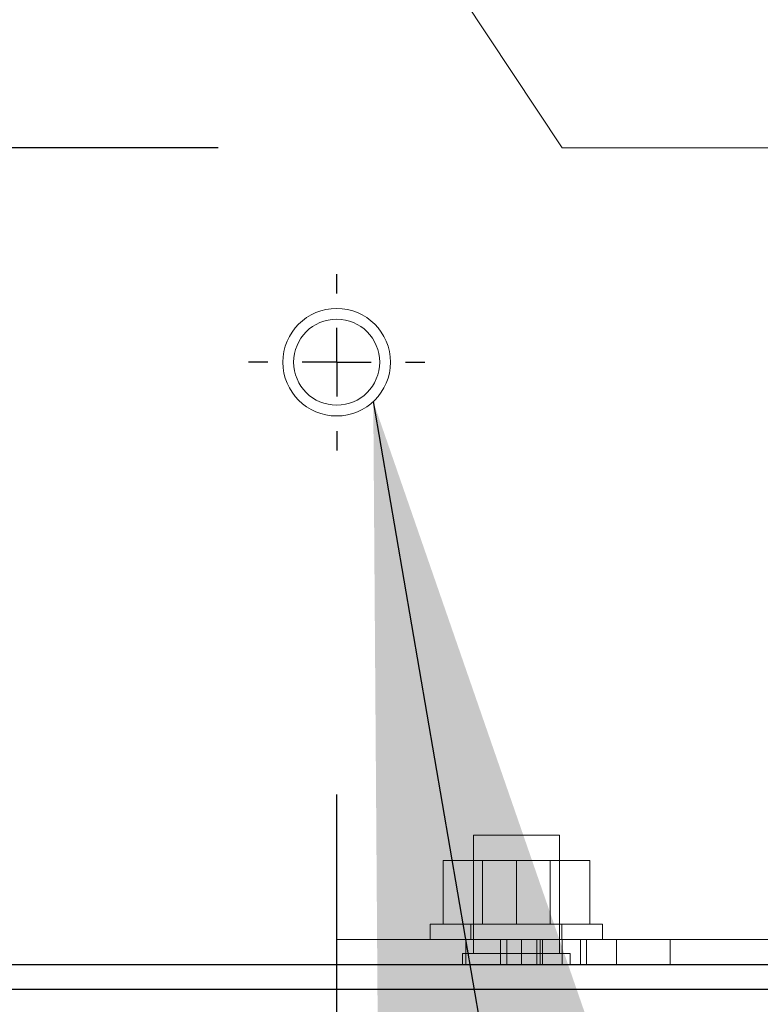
# Model space of a CAD drawing. Header units: inches. Extents: x 0.2 to 10.8, y 0.2 to 8.2.
# Tile 41 of 164: x 1.695 to 1.803, y 3.079 to 3.223. Entities that reach past the tile are written whole.
import ezdxf

# ---------------------------------------------------------------- set-up
doc = ezdxf.new("R2010")
doc.units = ezdxf.units.IN
doc.header["$MEASUREMENT"] = 0
doc.linetypes.add('CENTERX2', pattern=[0.8, 0.5, -0.1, 0.1, -0.1])
doc.linetypes.add('HIDDEN', pattern=[0.075, 0.05, -0.025])
doc.layers.add('CENTER', color=40, linetype='CENTERX2')
doc.layers.add('DIMENSIONS', color=140, linetype='Continuous')
doc.styles.add('SLDTEXTSTYLE0', font='TXT', dxfattribs={"width": 0.7})
doc.dimstyles.new('SLDDIMSTYLE0', dxfattribs={"dimtxt": 0.084961, "dimasz": 0.13, "dimexe": 0, "dimexo": 0.0625, "dimgap": 0.02124, "dimtad": 0, "dimtih": 1, "dimtoh": 1, "dimlfac": 20, "dimrnd": 1e-09, "dimzin": 12, "dimdsep": 46, "dimtxsty": 'SLDTEXTSTYLE0', "dimsah": 1, "dimcen": 0.09, "dimadec": 0, "dimazin": 3, "dimtfac": 1, "dimtofl": 0, "dimtmove": 0, "dimatfit": 3, "dimfxl": 0, "dimfrac": 2, "dimtolj": 1, "dimtzin": 12, "dimarcsym": 0})
doc.dimstyles.new('SLDDIMSTYLE1', dxfattribs={"dimtxt": 0.084961, "dimasz": 0.13, "dimexe": 0, "dimexo": 0.0625, "dimgap": 0.02124, "dimtad": 0, "dimtih": 1, "dimtoh": 1, "dimlfac": 20, "dimrnd": 1e-09, "dimzin": 12, "dimdsep": 46, "dimtxsty": 'SLDTEXTSTYLE0', "dimsah": 1, "dimcen": 0.09, "dimadec": 0, "dimazin": 3, "dimtfac": 1, "dimtmove": 0, "dimatfit": 0, "dimfxl": 0, "dimfrac": 2, "dimtolj": 1, "dimtzin": 12, "dimarcsym": 0})
doc.dimstyles.new('SLDDIMSTYLE4', dxfattribs={"dimtxt": 0.18, "dimasz": 0.13, "dimexe": 0, "dimexo": 0.0625, "dimgap": 0, "dimtad": 0, "dimtih": 1, "dimtoh": 1, "dimdec": 0, "dimrnd": 1e-09, "dimzin": 0, "dimdsep": 46, "dimtxsty": 'Standard', "dimsah": 1, "dimcen": 0.09, "dimadec": 0, "dimazin": 0, "dimtfac": 0.13, "dimtdec": 0, "dimtofl": 0, "dimtmove": 0, "dimatfit": 3, "dimfxl": 0, "dimfrac": 2, "dimtolj": 1, "dimtzin": 0, "dimarcsym": 0})

# ---------------------------------------------------------------- blocks, each defined once
blk = doc.blocks.new('_D_5')
at = {"layer": 'DIMENSIONS'}
for p, q in [((1.09215, 3.20395), (1.09215, 3.45395)), ((1.72411, 3.20395), (0.96715, 3.20395)), ((1.18603, 3.0817), (0.96715, 3.0817)), ((1.09215, 2.83525), (1.09215, 3.0817)), ((0.5833, 2.83525), (0.55477, 2.83525)), ((0.55477, 2.83525), (0.55477, 2.70022)), ((0.83577, 2.83525), (0.8643, 2.83525)), ((0.8643, 2.83525), (0.8643, 2.70022)), ((0.98894, 2.83525), (1.09215, 2.83525)), ((0.55477, 2.70022), (0.5833, 2.70022)), ((0.8643, 2.70022), (0.83577, 2.70022))]:
    blk.add_line(p, q, dxfattribs=at)
for points in [[(1.09215, 3.20395), (1.11215, 3.33395), (1.07215, 3.33395)], [(1.09215, 3.0817), (1.07215, 2.9517), (1.11215, 2.9517)]]:
    blk.add_solid(points, dxfattribs=at)
at = {"layer": 'DIMENSIONS', "char_height": 0.083333, "attachment_point": 1, "style": 'SLDTEXTSTYLE0'}
for s, insert in [('2.45', (0.5833, 2.9617)), ('62.1', (0.5833, 2.80765))]:
    blk.add_mtext(s, dxfattribs=dict(at, insert=insert))
blk = doc.blocks.new('_D_6')
at = {"layer": 'DIMENSIONS'}
for p, q in [((0.56504, 3.66908), (0.53651, 3.66908)), ((0.53651, 3.66908), (0.53651, 3.53405)), ((0.88819, 3.66908), (0.91672, 3.66908)), ((0.91672, 3.66908), (0.91672, 3.53405)), ((1.04136, 3.66908), (1.09215, 3.66908)), ((1.09215, 3.66908), (1.09215, 3.53505)), ((0.53651, 3.53405), (0.56504, 3.53405)), ((0.91672, 3.53405), (0.88819, 3.53405)), ((1.72411, 3.53505), (0.96715, 3.53505)), ((1.09215, 3.20395), (1.09215, 3.53505)), ((1.72411, 3.20395), (0.96715, 3.20395))]:
    blk.add_line(p, q, dxfattribs=at)
for points in [[(1.09215, 3.53505), (1.07215, 3.40505), (1.11215, 3.40505)], [(1.09215, 3.20395), (1.11215, 3.33395), (1.07215, 3.33395)]]:
    blk.add_solid(points, dxfattribs=at)
at = {"layer": 'DIMENSIONS', "char_height": 0.083333, "attachment_point": 1, "style": 'SLDTEXTSTYLE0'}
for s, insert in [('6.62', (0.60038, 3.79553)), ('168.2', (0.56504, 3.64148))]:
    blk.add_mtext(s, dxfattribs=dict(at, insert=insert))
blk = doc.blocks.new('_D_11')
at = {"layer": 'DIMENSIONS'}
for p, q in [((1.74133, 3.10998), (1.74133, 2.79857)), ((1.83243, 3.0353), (1.83243, 2.79857)), ((1.74133, 2.92357), (1.49133, 2.92357)), ((1.83243, 2.92357), (2.05347, 2.92357)), ((2.1686, 2.92357), (2.14007, 2.92357)), ((2.14007, 2.92357), (2.14007, 2.78854)), ((2.42107, 2.92357), (2.4496, 2.92357)), ((2.4496, 2.92357), (2.4496, 2.78854)), ((2.14007, 2.78854), (2.1686, 2.78854)), ((2.4496, 2.78854), (2.42107, 2.78854))]:
    blk.add_line(p, q, dxfattribs=at)
for points in [[(1.74133, 2.92357), (1.61133, 2.94357), (1.61133, 2.90357)], [(1.83243, 2.92357), (1.96243, 2.90357), (1.96243, 2.94357)]]:
    blk.add_solid(points, dxfattribs=at)
at = {"layer": 'DIMENSIONS', "char_height": 0.083333, "attachment_point": 1, "style": 'SLDTEXTSTYLE0'}
for s, insert in [('1.82', (2.1686, 3.05001)), ('46.3', (2.1686, 2.89596))]:
    blk.add_mtext(s, dxfattribs=dict(at, insert=insert))
blk = doc.blocks.new('_D_12')
at = {"layer": 'DIMENSIONS'}
for p, q in [((1.56807, 3.1728), (1.56807, 3.4228)), ((1.67852, 3.1728), (1.44307, 3.1728)), ((1.56807, 2.70977), (1.56807, 3.0817)), ((1.0882, 2.70977), (1.05967, 2.70977)), ((1.05967, 2.70977), (1.05967, 2.57474)), ((1.34067, 2.70977), (1.3692, 2.70977)), ((1.3692, 2.70977), (1.3692, 2.57474)), ((1.49384, 2.70977), (1.56807, 2.70977)), ((1.05967, 2.57474), (1.0882, 2.57474)), ((1.3692, 2.57474), (1.34067, 2.57474))]:
    blk.add_line(p, q, dxfattribs=at)
for points in [[(1.56807, 3.1728), (1.58807, 3.3028), (1.54807, 3.3028)], [(1.56807, 3.0817), (1.54807, 2.9517), (1.58807, 2.9517)]]:
    blk.add_solid(points, dxfattribs=at)
at = {"layer": 'DIMENSIONS', "char_height": 0.083333, "attachment_point": 1, "style": 'SLDTEXTSTYLE0'}
for s, insert in [('1.82', (1.0882, 2.83621)), ('46.3', (1.0882, 2.68216))]:
    blk.add_mtext(s, dxfattribs=dict(at, insert=insert))
blk = doc.blocks.new('SW_CENTERMARKSYMBOL_0')
at = {"layer": 'CENTER', "color": 0}
for p, q in [((0, 0.01), (0, 0.01281)), ((0, 0), (0, 0.005)), ((-0.01, 0), (-0.01281, 0)), ((0, 0), (-0.005, 0)), ((0, 0), (0, -0.005)), ((0, 0), (0.005, 0)), ((0.01, 0), (0.01281, 0)), ((0, -0.01), (0, -0.01281))]:
    blk.add_line(p, q, dxfattribs=at)

msp = doc.modelspace()

# ---------------------------------------------------------------- linework, layer by layer
at = {"color": 7, "linetype": 'HIDDEN', "lineweight": 18}
for p, q in [((1.7741079, 3.203946), (1.7413329, 3.2532897)), ((1.7741079, 3.203946), (1.8068829, 3.203946)), ((1.7674329, 3.104046), (1.7611829, 3.104046)), ((1.7611829, 3.104046), (1.7611829, 3.0868585)), ((1.7736829, 3.104046), (1.7674329, 3.104046)), ((1.7736829, 3.0868585), (1.7736829, 3.104046)), ((1.7567829, 3.091146), (1.7567829, 3.100396)), ((1.7674329, 3.100396), (1.7567829, 3.100396)), ((1.7625354, 3.100396), (1.7625354, 3.091146)), ((1.7674329, 3.091146), (1.7674329, 3.100396)), ((1.7780829, 3.100396), (1.7674329, 3.100396)), ((1.7723304, 3.091146), (1.7723304, 3.100396)), ((1.7780829, 3.091146), (1.7780829, 3.100396)), ((1.7549329, 3.091146), (1.7799329, 3.091146)), ((1.7549329, 3.091146), (1.7549329, 3.088896)), ((1.7608079, 3.091146), (1.7608079, 3.088896)), ((1.7740579, 3.088896), (1.7740579, 3.091146)), ((1.7799329, 3.088896), (1.7799329, 3.091146)), ((1.7413329, 3.085296), (1.7413329, 3.088896)), ((1.7413329, 3.088896), (1.7600829, 3.088896)), ((1.7600829, 3.088896), (1.7600829, 3.085296)), ((1.8068829, 3.088896), (1.7600829, 3.088896)), ((1.7600829, 3.085296), (1.7600829, 3.088896)), ((1.7600829, 3.088896), (1.7600829, 3.085296)), ((1.7600829, 3.085296), (1.7600829, 3.088896)), ((1.7600829, 3.088896), (1.7600829, 3.085296)), ((1.7600829, 3.085296), (1.7600829, 3.088896)), ((1.7651246, 3.085296), (1.7651246, 3.088896)), ((1.765129, 3.085296), (1.765129, 3.088896)), ((1.7660319, 3.085296), (1.7660319, 3.088896)), ((1.7681748, 3.085296), (1.7681748, 3.088896)), ((1.7681748, 3.085296), (1.7681748, 3.088896)), ((1.7681748, 3.085296), (1.7681748, 3.088896)), ((1.7703852, 3.085296), (1.7703852, 3.088896)), ((1.7708872, 3.085296), (1.7708872, 3.088896)), ((1.7712443, 3.085296), (1.7712443, 3.088896)), ((1.7741014, 3.085296), (1.7741014, 3.088896)), ((1.7741014, 3.085296), (1.7741014, 3.088896)), ((1.7741014, 3.085296), (1.7741014, 3.088896)), ((1.7741014, 3.085296), (1.7741014, 3.088896)), ((1.7741014, 3.085296), (1.7741014, 3.088896)), ((1.7741014, 3.085296), (1.7741014, 3.088896)), ((1.7767462, 3.085296), (1.7767462, 3.088896)), ((1.7776246, 3.085296), (1.7776246, 3.088896)), ((1.7819579, 3.085296), (1.7819579, 3.088896)), ((1.7819579, 3.085296), (1.7819579, 3.088896)), ((1.7819579, 3.085296), (1.7819579, 3.088896)), ((1.7819579, 3.085296), (1.7819579, 3.088896)), ((1.7819579, 3.085296), (1.7819579, 3.088896)), ((1.7819579, 3.085296), (1.7819579, 3.088896)), ((1.7819579, 3.085296), (1.7819579, 3.088896)), ((1.7819579, 3.085296), (1.7819579, 3.088896)), ((1.7819579, 3.085296), (1.7819579, 3.088896)), ((1.7819579, 3.085296), (1.7819579, 3.088896)), ((1.7819579, 3.085296), (1.7819579, 3.088896)), ((1.7819579, 3.085296), (1.7819579, 3.088896)), ((1.7897704, 3.085296), (1.7897704, 3.088896)), ((1.7674329, 3.0868585), (1.7596204, 3.0868585)), ((1.7596204, 3.0868585), (1.7596204, 3.085296)), ((1.7752454, 3.0868585), (1.7674329, 3.0868585)), ((1.7752454, 3.085296), (1.7752454, 3.0868585))]:
    msp.add_line(p, q, dxfattribs=at)
at = {"color": 7, "linetype": 'Continuous', "lineweight": 25}
for p, q in [((1.2378329, 3.085296), (1.8155873, 3.085296)), ((1.2360329, 3.081696), (1.8155892, 3.081696))]:
    msp.add_line(p, q, dxfattribs=at)
at = {"color": 7, "linetype": 'HIDDEN', "lineweight": 18}
for radius in [0.0078125, 0.00625]:
    msp.add_circle((1.7413329, 3.172796), radius, dxfattribs=at)

# ---------------------------------------------------------------- block references
at = {"layer": 'CENTER'}
msp.add_blockref('SW_CENTERMARKSYMBOL_0', (1.7413329, 3.172796), dxfattribs=at)

# ---------------------------------------------------------------- dimensions: what is measured, and where the dimension line sits
at = {"layer": 'DIMENSIONS'}
for base, p1, p2, angle, dimstyle, picture, middle in [((1.0921473, 3.535046), (1.7741079, 3.203946), (1.7741079, 3.535046), 90, 'SLDDIMSTYLE0', '_D_6', (1.0921473, 3.669085)), ((1.0921472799, 3.2039459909), (1.2360328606, 3.0816959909), (1.7741078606, 3.2039459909), 90, 'SLDDIMSTYLE1', '_D_5', (1.0921472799, 2.835254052)), ((1.5680691, 3.172796), (1.8168606, 3.081696), (1.7285204, 3.172796), 90, 'SLDDIMSTYLE1', '_D_12', (1.5680691, 2.7097669)), ((1.8324329, 2.9235715), (1.7413329, 3.1599835), (1.8324329, 3.085296), 0, 'SLDDIMSTYLE1', '_D_11', (2.2948339, 2.9235715))]:
    dim = msp.add_linear_dim(base=base, p1=p1, p2=p2, angle=angle, dimstyle=dimstyle, dxfattribs=at)
    dim.commit()
    dim.dimension.update_dxf_attribs({"geometry": picture, "text_midpoint": middle, "dimtype": 160})

# ---------------------------------------------------------------- leaders
msp.add_leader([(1.7466483, 3.1670705), (1.8950356, 2.3029739), (1.8237479, 2.3029739)], dimstyle='SLDDIMSTYLE4', dxfattribs=at)

doc.saveas('drawing.dxf')
